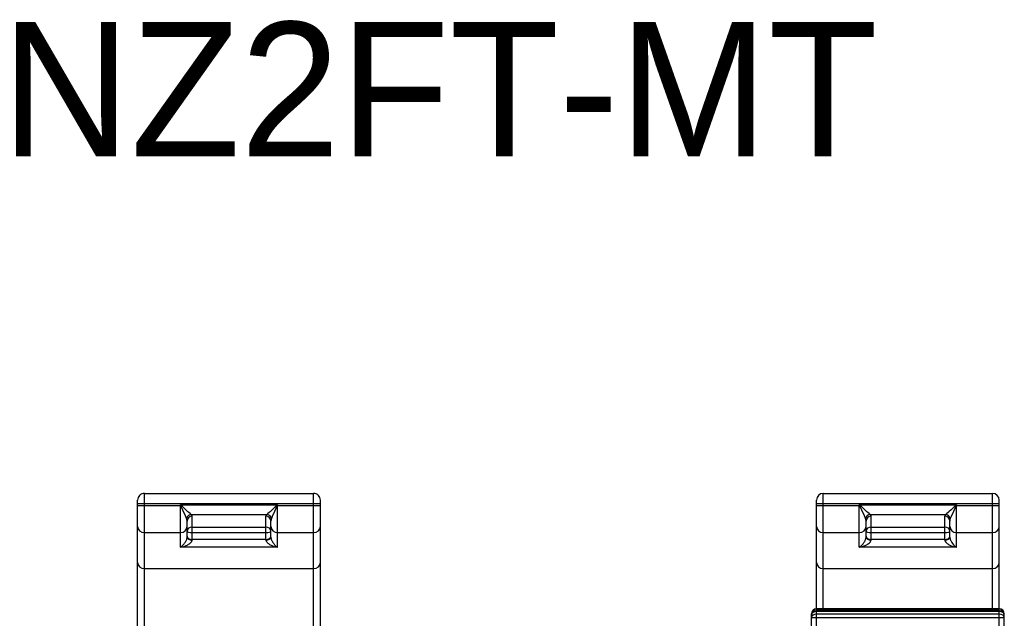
# Model space of a CAD drawing. Extents: x 0 to 241, y 0 to 171.
# Tile 20 of 27: x 1 to 60, y 135 to 171. Entities that reach past the tile are written whole.
import ezdxf

# ---------------------------------------------------------------- set-up
doc = ezdxf.new("R2010")
doc.units = 0
doc.header["$LTSCALE"] = 13.2748
doc.header["$MEASUREMENT"] = 0
doc.layers.get('0').update_dxf_attribs({"linetype": 'CONTINUOUS'})
doc.styles.add('TEXTSTYLE_3', font='txt')

msp = doc.modelspace()

# ---------------------------------------------------------------- linework, layer by layer
at = {"color": 7, "linetype": 'CONTINUOUS'}
for p, q in [((8.6602, 133.9591), (8.6602, 142.244)), ((8.6602, 142.244), (18.76, 142.244)), ((18.76, 133.9591), (18.76, 142.244)), ((49.1606, 135.3575), (49.1606, 142.244)), ((49.1606, 142.244), (59.2608, 142.244)), ((59.2608, 135.3575), (59.2608, 142.244)), ((8.2598, 133.8589), (8.2598, 141.844)), ((8.2598, 141.6439), (19.1603, 141.6439)), ((10.8099, 139.0332), (10.8099, 141.5695)), ((10.8337, 141.5223), (10.8099, 141.5695)), ((10.8516, 141.5378), (10.8099, 141.5695)), ((10.8099, 141.5695), (16.6102, 141.5695)), ((16.6102, 141.5695), (16.5685, 141.5378)), ((16.6102, 141.5695), (16.5864, 141.5223)), ((16.6102, 139.0332), (16.6102, 141.5695)), ((19.1603, 133.8589), (19.1603, 141.844)), ((48.7606, 130.4547), (48.7606, 141.844)), ((48.7606, 141.6439), (59.6607, 141.6439)), ((51.3107, 139.0332), (51.3107, 141.5695)), ((51.3345, 141.5223), (51.3107, 141.5695)), ((51.3524, 141.5378), (51.3107, 141.5695)), ((51.3107, 141.5695), (57.1106, 141.5695)), ((57.1106, 141.5695), (57.0689, 141.5378)), ((57.1106, 141.5695), (57.0869, 141.5223)), ((57.1106, 139.0332), (57.1106, 141.5695)), ((59.6607, 130.4547), (59.6607, 141.844)), ((8.2598, 141.5223), (10.8337, 141.5223)), ((10.8516, 141.5378), (10.8337, 141.5223)), ((10.852, 141.4875), (10.8337, 141.5223)), ((10.8799, 141.5144), (10.8516, 141.5378)), ((10.8802, 141.4282), (10.852, 141.4875)), ((10.9336, 141.464), (10.8799, 141.5144)), ((10.9601, 141.2511), (10.8802, 141.4282)), ((11.038, 141.3617), (10.9336, 141.464)), ((11.1193, 140.8963), (10.9601, 141.2511)), ((11.14, 141.2629), (11.038, 141.3617)), ((11.2609, 141.1499), (11.14, 141.2629)), ((11.3181, 141.0992), (11.2609, 141.1499)), ((11.3956, 141.0354), (11.3181, 141.0992)), ((11.4301, 141.01), (11.3956, 141.0354)), ((11.4604, 140.99), (11.4301, 141.01)), ((11.4604, 140.99), (15.9598, 140.99)), ((15.9904, 141.0103), (15.9598, 140.99)), ((16.0248, 141.0362), (15.9904, 141.0103)), ((16.1031, 141.1002), (16.0248, 141.0362)), ((16.1609, 141.1512), (16.1031, 141.1002)), ((16.2829, 141.2656), (16.1609, 141.1512)), ((16.4211, 141.3999), (16.2829, 141.2656)), ((16.4242, 141.1712), (16.2908, 140.8742)), ((16.492, 141.4695), (16.4211, 141.3999)), ((16.5034, 141.3476), (16.4242, 141.1712)), ((16.542, 141.5157), (16.492, 141.4695)), ((16.5437, 141.4365), (16.5034, 141.3476)), ((16.5685, 141.5378), (16.542, 141.5157)), ((16.5713, 141.4943), (16.5437, 141.4365)), ((16.5685, 141.5378), (16.5864, 141.5223)), ((16.5864, 141.5223), (16.5713, 141.4943)), ((16.5864, 141.5223), (19.1603, 141.5223)), ((48.7606, 141.5223), (51.3345, 141.5223)), ((51.3524, 141.5378), (51.3345, 141.5223)), ((51.3528, 141.4875), (51.3345, 141.5223)), ((51.3807, 141.5144), (51.3524, 141.5378)), ((51.3807, 141.4282), (51.3528, 141.4875)), ((51.4341, 141.464), (51.3807, 141.5144)), ((51.4606, 141.2511), (51.3807, 141.4282)), ((51.5384, 141.3617), (51.4341, 141.464)), ((51.6198, 140.8963), (51.4606, 141.2511)), ((51.6404, 141.2629), (51.5384, 141.3617)), ((51.7614, 141.1499), (51.6404, 141.2629)), ((51.8189, 141.0992), (51.7614, 141.1499)), ((51.8961, 141.0354), (51.8189, 141.0992)), ((51.9305, 141.01), (51.8961, 141.0354)), ((51.9612, 140.99), (51.9305, 141.01)), ((51.9612, 140.99), (56.4602, 140.99)), ((56.4908, 141.0103), (56.4602, 140.99)), ((56.5257, 141.0362), (56.4908, 141.0103)), ((56.6035, 141.1002), (56.5257, 141.0362)), ((56.6614, 141.1512), (56.6035, 141.1002)), ((56.7837, 141.2656), (56.6614, 141.1512)), ((56.9218, 141.3999), (56.7837, 141.2656)), ((56.9249, 141.1712), (56.7916, 140.8742)), ((56.9928, 141.4695), (56.9218, 141.3999)), ((57.0038, 141.3476), (56.9249, 141.1712)), ((57.0428, 141.5157), (56.9928, 141.4695)), ((57.0441, 141.4365), (57.0038, 141.3476)), ((57.0689, 141.5378), (57.0428, 141.5157)), ((57.0721, 141.4943), (57.0441, 141.4365)), ((57.0689, 141.5378), (57.0869, 141.5223)), ((57.0869, 141.5223), (57.0721, 141.4943)), ((57.0869, 141.5223), (59.6607, 141.5223)), ((11.1817, 140.7567), (11.1193, 140.8963)), ((11.2099, 139.6326), (11.2099, 140.5917)), ((11.51, 139.471), (11.51, 140.8815)), ((15.9101, 139.471), (15.9101, 140.8815)), ((16.2102, 139.6326), (16.2102, 140.5917)), ((16.2908, 140.8742), (16.2385, 140.7567)), ((51.6821, 140.7567), (51.6198, 140.8963)), ((51.7107, 139.6326), (51.7107, 140.5917)), ((52.0104, 139.471), (52.0104, 140.8815)), ((56.4106, 139.471), (56.4106, 140.8815)), ((56.7107, 139.6326), (56.7107, 140.5917)), ((56.7916, 140.8742), (56.7389, 140.7567)), ((8.6602, 139.9113), (10.8099, 139.9113)), ((11.51, 140.2341), (15.9101, 140.2341)), ((11.51, 139.9123), (15.9101, 139.9123)), ((16.6102, 139.9113), (18.76, 139.9113)), ((49.1606, 139.9113), (51.3107, 139.9113)), ((52.0104, 140.2341), (56.4106, 140.2341)), ((52.0104, 139.9123), (56.4106, 139.9123)), ((57.1106, 139.9113), (59.2608, 139.9113)), ((10.9815, 139.1768), (11.0359, 139.2391)), ((11.0359, 139.2391), (11.0621, 139.2736)), ((11.0621, 139.2736), (11.0876, 139.3098)), ((11.0876, 139.3098), (11.1121, 139.348)), ((11.1121, 139.348), (11.1358, 139.3894)), ((11.1358, 139.3894), (11.1531, 139.4231)), ((11.1531, 139.4231), (11.1689, 139.4583)), ((11.1689, 139.4583), (11.1848, 139.5003)), ((11.1848, 139.5003), (11.1975, 139.543)), ((11.1975, 139.543), (11.2068, 139.5892)), ((11.2068, 139.5892), (11.2099, 139.6326)), ((11.2526, 139.1851), (11.2978, 139.2112)), ((11.2978, 139.2112), (11.3481, 139.2447)), ((11.3481, 139.2447), (11.3956, 139.2822)), ((11.3956, 139.2822), (11.418, 139.3025)), ((11.418, 139.3025), (11.439, 139.3239)), ((11.439, 139.3239), (11.4704, 139.3628)), ((11.4704, 139.3628), (11.4835, 139.3835)), ((11.4835, 139.3835), (11.4945, 139.4049)), ((11.4945, 139.4049), (11.5028, 139.4266)), ((11.5028, 139.4266), (11.5083, 139.4486)), ((11.5083, 139.4486), (11.51, 139.471)), ((15.9101, 139.5024), (11.51, 139.5024)), ((15.9101, 139.471), (15.9129, 139.4434)), ((15.9129, 139.4434), (15.9212, 139.4152)), ((15.9212, 139.4152), (15.9342, 139.3873)), ((15.9342, 139.3873), (15.9467, 139.3673)), ((15.9467, 139.3673), (15.9608, 139.348)), ((15.9608, 139.348), (15.9904, 139.3143)), ((15.9904, 139.3143), (16.0238, 139.2829)), ((16.0238, 139.2829), (16.0576, 139.2557)), ((16.0576, 139.2557), (16.0927, 139.2302)), ((16.0927, 139.2302), (16.1327, 139.2047)), ((16.2102, 139.6326), (16.2113, 139.6085)), ((16.2113, 139.6085), (16.2144, 139.5833)), ((16.2144, 139.5833), (16.2205, 139.5513)), ((16.2205, 139.5513), (16.2295, 139.5189)), ((16.2295, 139.5189), (16.2498, 139.4624)), ((16.2498, 139.4624), (16.2657, 139.4266)), ((16.2657, 139.4266), (16.2829, 139.3921)), ((16.2829, 139.3921), (16.306, 139.3515)), ((16.306, 139.3515), (16.3305, 139.3129)), ((16.3305, 139.3129), (16.3762, 139.2495)), ((16.3762, 139.2495), (16.4324, 139.1837)), ((51.482, 139.1768), (51.5364, 139.2391)), ((51.5364, 139.2391), (51.5626, 139.2736)), ((51.5626, 139.2736), (51.5884, 139.3098)), ((51.5884, 139.3098), (51.6129, 139.348)), ((51.6129, 139.348), (51.6363, 139.3894)), ((51.6363, 139.3894), (51.6535, 139.4231)), ((51.6535, 139.4231), (51.6694, 139.4583)), ((51.6694, 139.4583), (51.6852, 139.5003)), ((51.6852, 139.5003), (51.6983, 139.543)), ((51.6983, 139.543), (51.7072, 139.5892)), ((51.7072, 139.5892), (51.7107, 139.6326)), ((51.7534, 139.1851), (51.7985, 139.2112)), ((51.7985, 139.2112), (51.8485, 139.2447)), ((51.8485, 139.2447), (51.8961, 139.2822)), ((51.8961, 139.2822), (51.9185, 139.3025)), ((51.9185, 139.3025), (51.9398, 139.3239)), ((51.9398, 139.3239), (51.9708, 139.3628)), ((51.9708, 139.3628), (51.9843, 139.3835)), ((51.9843, 139.3835), (51.9953, 139.4049)), ((51.9953, 139.4049), (52.0036, 139.4266)), ((52.0036, 139.4266), (52.0087, 139.4486)), ((52.0087, 139.4486), (52.0108, 139.471)), ((56.4106, 139.5024), (52.0104, 139.5024)), ((56.4106, 139.471), (56.4137, 139.4434)), ((56.4137, 139.4434), (56.4219, 139.4152)), ((56.4219, 139.4152), (56.435, 139.3873)), ((56.435, 139.3873), (56.4474, 139.3673)), ((56.4474, 139.3673), (56.4612, 139.348)), ((56.4612, 139.348), (56.4912, 139.3143)), ((56.4912, 139.3143), (56.5243, 139.2829)), ((56.5243, 139.2829), (56.558, 139.2557)), ((56.558, 139.2557), (56.5935, 139.2302)), ((56.5935, 139.2302), (56.6335, 139.2047)), ((56.7107, 139.6326), (56.7117, 139.6085)), ((56.7117, 139.6085), (56.7148, 139.5833)), ((56.7148, 139.5833), (56.7213, 139.5513)), ((56.7213, 139.5513), (56.73, 139.5189)), ((56.73, 139.5189), (56.7503, 139.4624)), ((56.7503, 139.4624), (56.7661, 139.4266)), ((56.7661, 139.4266), (56.7833, 139.3921)), ((56.7833, 139.3921), (56.8064, 139.3515)), ((56.8064, 139.3515), (56.8309, 139.3129)), ((56.8309, 139.3129), (56.8767, 139.2495)), ((56.8767, 139.2495), (56.9328, 139.1837)), ((10.8099, 139.0332), (10.8682, 139.0738)), ((10.8099, 139.0332), (10.9105, 139.0549)), ((16.6102, 139.0332), (10.8099, 139.0332)), ((10.8682, 139.0738), (10.9254, 139.122)), ((10.9105, 139.0549), (11.0101, 139.0828)), ((10.9254, 139.122), (10.9815, 139.1768)), ((11.0101, 139.0828), (11.1083, 139.1175)), ((11.1083, 139.1175), (11.1579, 139.1386)), ((11.1579, 139.1386), (11.2068, 139.1613)), ((11.2068, 139.1613), (11.2526, 139.1851)), ((16.1327, 139.2047), (16.1737, 139.1816)), ((16.1737, 139.1816), (16.2157, 139.1599)), ((16.2157, 139.1599), (16.2581, 139.1399)), ((16.2581, 139.1399), (16.3446, 139.1052)), ((16.3446, 139.1052), (16.4321, 139.0759)), ((16.4321, 139.0759), (16.521, 139.0521)), ((16.4324, 139.1837), (16.4903, 139.1258)), ((16.4903, 139.1258), (16.5499, 139.0755)), ((16.521, 139.0521), (16.6102, 139.0332)), ((16.5499, 139.0755), (16.6102, 139.0332)), ((51.3107, 139.0332), (51.369, 139.0738)), ((51.3107, 139.0332), (51.4113, 139.0549)), ((57.1106, 139.0332), (51.3107, 139.0332)), ((51.369, 139.0738), (51.4261, 139.122)), ((51.4113, 139.0549), (51.5105, 139.0828)), ((51.4261, 139.122), (51.482, 139.1768)), ((51.5105, 139.0828), (51.6087, 139.1175)), ((51.6087, 139.1175), (51.6584, 139.1386)), ((51.6584, 139.1386), (51.7072, 139.1613)), ((51.7072, 139.1613), (51.7534, 139.1851)), ((56.6335, 139.2047), (56.6745, 139.1816)), ((56.6745, 139.1816), (56.7162, 139.1599)), ((56.7162, 139.1599), (56.7589, 139.1399)), ((56.7589, 139.1399), (56.8454, 139.1052)), ((56.8454, 139.1052), (56.9328, 139.0759)), ((56.9328, 139.1837), (56.9911, 139.1258)), ((56.9328, 139.0759), (57.0214, 139.0521)), ((56.9911, 139.1258), (57.0504, 139.0755)), ((57.0214, 139.0521), (57.1106, 139.0332)), ((57.0504, 139.0755), (57.1106, 139.0332)), ((8.6602, 137.7598), (18.76, 137.7598)), ((49.1606, 137.7598), (59.2608, 137.7598)), ((59.6607, 135.3575), (48.7606, 135.3575)), ((59.6607, 135.2883), (48.7606, 135.2883)), ((59.6607, 135.2004), (48.7606, 135.2004)), ((48.4606, 134.293), (48.4606, 135.0574)), ((48.4606, 134.8349), (59.9608, 134.8349)), ((59.6607, 135.0468), (48.7606, 135.0468)), ((59.9608, 14.6572), (59.9608, 135.0574))]:
    msp.add_line(p, q, dxfattribs=at)
for centre, radius, start, end in [((8.66, 141.8439), 0.4001, 89.97195, 179.977538), ((18.7601, 141.8439), 0.4001, 0.021382, 90.02408), ((49.1607, 141.8439), 0.4001, 90.011676, 179.988324), ((59.2607, 141.8439), 0.4001, 0.011676, 89.988324), ((11.4878, 140.6741), 0.3171, 94.955187, 164.886102), ((15.9324, 140.6741), 0.317, 15.107643, 85.043929), ((51.9879, 140.6749), 0.3163, 94.917717, 164.995006), ((51.2989, 140.6073), 0.4118, 357.826548, 21.327921), ((57.1237, 140.6071), 0.413, 158.707359, 182.138172), ((48.7606, 135.0574), 0.3001, 90.002091, 179.998401), ((48.7606, 134.9882), 0.3001, 90.002091, 179.998401), ((59.6607, 135.0574), 0.3001, 0.002019, 89.997981), ((59.6607, 134.9882), 0.3001, 0.002019, 89.997981)]:
    msp.add_arc(centre, radius, start, end, dxfattribs=at)
for points in [[(11.51, 140.8815), (11.5103, 140.9232), (11.4921, 140.9624), (11.4604, 140.9897)], [(15.9598, 140.9897), (15.928, 140.9624), (15.9098, 140.9232), (15.9101, 140.8815)], [(52.0108, 140.8815), (52.0108, 140.9232), (51.9925, 140.9624), (51.9608, 140.9897)], [(56.4605, 140.9897), (56.4288, 140.9624), (56.4106, 140.9232), (56.4106, 140.8815)], [(56.7389, 140.7567), (56.7041, 140.8853), (56.5932, 140.9786), (56.4602, 140.99)], [(11.2096, 140.5917), (11.2116, 140.6482), (11.2023, 140.704), (11.182, 140.7571)], [(11.51, 140.8815), (11.3443, 140.8815), (11.2099, 140.7516), (11.2099, 140.5917)], [(16.2102, 140.5917), (16.2102, 140.7516), (16.0759, 140.8815), (15.9101, 140.8815)], [(16.2381, 140.7571), (16.2178, 140.704), (16.2085, 140.6482), (16.2105, 140.5917)], [(52.0108, 140.8815), (51.8451, 140.8815), (51.7107, 140.7516), (51.7107, 140.5917)], [(56.7107, 140.5917), (56.7107, 140.7516), (56.5763, 140.8815), (56.4106, 140.8815)], [(8.2598, 140.2796), (8.2598, 140.0763), (8.439, 139.9113), (8.6602, 139.9113)], [(10.8099, 139.9113), (11.0311, 139.9113), (11.2099, 140.0763), (11.2099, 140.2796)], [(11.51, 140.2341), (11.3443, 140.2341), (11.2099, 140.1225), (11.2099, 139.985)], [(11.2099, 139.985), (11.2099, 139.9447), (11.3443, 139.9123), (11.51, 139.9123)], [(16.2102, 139.985), (16.2102, 140.1225), (16.0759, 140.2341), (15.9101, 140.2341)], [(15.9101, 139.9123), (16.0759, 139.9123), (16.2102, 139.9447), (16.2102, 139.985)], [(16.2102, 140.2796), (16.2102, 140.0763), (16.389, 139.9113), (16.6102, 139.9113)], [(18.76, 139.9113), (18.9811, 139.9113), (19.1603, 140.0763), (19.1603, 140.2796)], [(48.7606, 140.2796), (48.7606, 140.0763), (48.9398, 139.9113), (49.1606, 139.9113)], [(51.3107, 139.9113), (51.5316, 139.9113), (51.7107, 140.0763), (51.7107, 140.2796)], [(52.0104, 140.2341), (51.8451, 140.2341), (51.7107, 140.1225), (51.7107, 139.985)], [(51.7107, 139.985), (51.7107, 139.9447), (51.8451, 139.9123), (52.0104, 139.9123)], [(56.7107, 139.985), (56.7107, 140.1225), (56.5763, 140.2341), (56.4106, 140.2341)], [(56.4106, 139.9123), (56.5763, 139.9123), (56.7107, 139.9447), (56.7107, 139.985)], [(56.7107, 140.2796), (56.7107, 140.0763), (56.8898, 139.9113), (57.1106, 139.9113)], [(59.2608, 139.9113), (59.4816, 139.9113), (59.6607, 140.0763), (59.6607, 140.2796)], [(11.2099, 139.6953), (11.2099, 139.5885), (11.3443, 139.5024), (11.51, 139.5024)], [(11.2099, 139.6326), (11.2099, 139.5434), (11.3443, 139.471), (11.51, 139.471)], [(15.9101, 139.5024), (16.0759, 139.5024), (16.2102, 139.5885), (16.2102, 139.6953)], [(15.9101, 139.471), (16.0759, 139.471), (16.2102, 139.5434), (16.2102, 139.6326)], [(51.7107, 139.6953), (51.7107, 139.5885), (51.8451, 139.5024), (52.0108, 139.5024)], [(51.7107, 139.6326), (51.7107, 139.5434), (51.8451, 139.471), (52.0108, 139.471)], [(56.4106, 139.5024), (56.5763, 139.5024), (56.7107, 139.5885), (56.7107, 139.6953)], [(56.4106, 139.471), (56.5763, 139.471), (56.7107, 139.5434), (56.7107, 139.6326)], [(8.2598, 138.1278), (8.2598, 137.9245), (8.439, 137.7598), (8.6602, 137.7598)], [(18.76, 137.7598), (18.9811, 137.7598), (19.1603, 137.9245), (19.1603, 138.1278)], [(48.7606, 138.1278), (48.7606, 137.9245), (48.9398, 137.7598), (49.1606, 137.7598)], [(59.2608, 137.7598), (59.4816, 137.7598), (59.6607, 137.9245), (59.6607, 138.1278)], [(48.7606, 135.2004), (48.5949, 135.2004), (48.4606, 135.1053), (48.4606, 134.9882)], [(59.9608, 134.9882), (59.9608, 135.1053), (59.8264, 135.2004), (59.6607, 135.2004)], [(48.7606, 135.0468), (48.5949, 135.0468), (48.4606, 134.952), (48.4606, 134.8349)], [(59.9608, 134.8349), (59.9608, 134.952), (59.8264, 135.0468), (59.6607, 135.0468)]]:
    msp.add_open_spline(points, degree=3, dxfattribs=at)

# ---------------------------------------------------------------- texts
at = {"color": 2, "linetype": 'CONTINUOUS', "insert": (0.1212, 170.3584), "char_height": 8, "width": 72, "attachment_point": 1, "style": 'TEXTSTYLE_3'}
msp.add_mtext('NZ2FT-MT ', dxfattribs=at)

doc.saveas('drawing.dxf')
